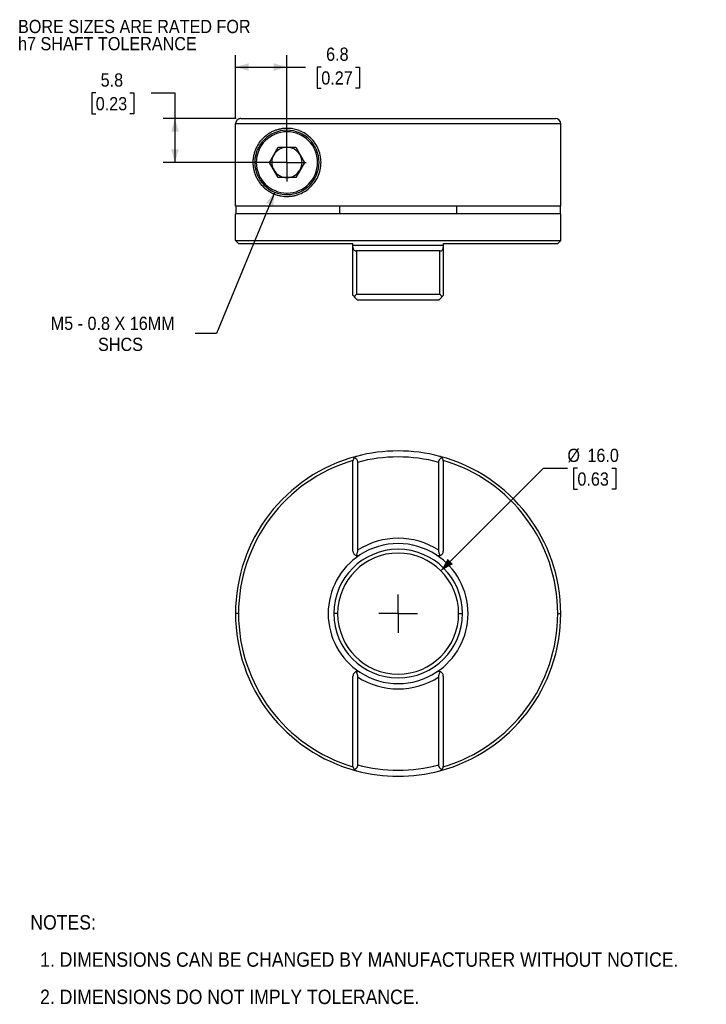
# Model space of a CAD drawing. Header units: millimetres. Extents: x 3 to 216, y 0 to 136.
# Tile 1 of 2: x 3 to 94, y 6 to 136. Entities that reach past the tile are written whole.
import ezdxf

# ---------------------------------------------------------------- set-up
doc = ezdxf.new("R2010")
doc.units = ezdxf.units.MM
doc.header["$LTSCALE"] = 0.5
doc.linetypes.add('SLD-Center', pattern=[19.05, 15.24, -1.27, 1.27, -1.27])
doc.linetypes.add('SLD-Solid', pattern=[0])
doc.layers.add('CENTER', color=40, linetype='SLD-Center')
doc.layers.add('DIMENSIONS', color=140, linetype='SLD-Solid', lineweight=25)
doc.layers.add('TEXT', color=140, linetype='SLD-Solid', lineweight=25)
doc.styles.add('SLDTEXTSTYLE0', font='GOTHIC.TTF', dxfattribs={"width": 0.913})
doc.dimstyles.new('SLDDIMSTYLE0', dxfattribs={"dimtxt": 1.75, "dimasz": 1.75, "dimexe": 0, "dimexo": 0.0625, "dimgap": 0.4375, "dimtad": 0, "dimtih": 1, "dimtoh": 1, "dimdec": 1, "dimrnd": 1e-09, "dimzin": 4, "dimdsep": 46, "dimtxsty": 'SLDTEXTSTYLE0', "dimsah": 1, "dimcen": 0, "dimadec": 0, "dimazin": 1, "dimtfac": 1, "dimtdec": 1, "dimtofl": 0, "dimtmove": 0, "dimatfit": 3, "dimfxl": 0, "dimfrac": 2, "dimtolj": 1, "dimtzin": 12, "dimarcsym": 0})
doc.dimstyles.new('SLDDIMSTYLE2', dxfattribs={"dimtxt": 1.75, "dimasz": 1.75, "dimexe": 0, "dimexo": 0.0625, "dimgap": 0.4375, "dimtad": 0, "dimtih": 1, "dimtoh": 1, "dimdec": 1, "dimrnd": 1e-09, "dimzin": 12, "dimdsep": 46, "dimtxsty": 'SLDTEXTSTYLE0', "dimsah": 1, "dimcen": 0.09, "dimadec": 0, "dimazin": 3, "dimtfac": 1, "dimtdec": 1, "dimtofl": 0, "dimtmove": 0, "dimatfit": 3, "dimfxl": 0, "dimfrac": 2, "dimtolj": 1, "dimtzin": 12, "dimarcsym": 0})
doc.dimstyles.new('SLDDIMSTYLE3', dxfattribs={"dimtxt": 1.75, "dimasz": 1.75, "dimexe": 0, "dimexo": 0.0625, "dimgap": 0.4375, "dimtad": 0, "dimtih": 1, "dimtoh": 1, "dimdec": 1, "dimrnd": 1e-09, "dimzin": 12, "dimdsep": 46, "dimtxsty": 'SLDTEXTSTYLE0', "dimsah": 1, "dimcen": 0, "dimadec": 0, "dimazin": 3, "dimtfac": 1, "dimtdec": 1, "dimtofl": 0, "dimtmove": 0, "dimatfit": 3, "dimfxl": 0, "dimfrac": 2, "dimtolj": 1, "dimtzin": 12, "dimarcsym": 0})

# ---------------------------------------------------------------- blocks, each defined once
blk = doc.blocks.new('SW_NOTE_0_2')
at = {"layer": 'TEXT', "color": 0, "char_height": 1.75, "attachment_point": 1, "style": 'SLDTEXTSTYLE0'}
for s, insert in [('BORE SIZES ARE RATED FOR ', (0, 2.24)), ('h7 SHAFT TOLERANCE', (0, -0.03))]:
    blk.add_mtext(s, dxfattribs=dict(at, insert=insert))
blk = doc.blocks.new('SW_NOTE_0_3')
at = {"layer": 'TEXT', "color": 0, "char_height": 1.75, "attachment_point": 1, "style": 'SLDTEXTSTYLE0'}
for s, insert in [('BORE SIZES ARE RATED FOR ', (0, 2.24)), ('h7 SHAFT TOLERANCE', (0, -0.03))]:
    blk.add_mtext(s, dxfattribs=dict(at, insert=insert))
blk = doc.blocks.new('SW_NOTE_0_4')
at = {"layer": 'TEXT', "color": 0, "char_height": 1.905, "attachment_point": 1, "style": 'SLDTEXTSTYLE0'}
for s, insert in [('NOTES:', (0, 2.43)), ('  1. DIMENSIONS CAN BE CHANGED BY MANUFACTURER WITHOUT NOTICE.', (0, -2.49)), ('  2. DIMENSIONS DO NOT IMPLY TOLERANCE.', (0, -7.42))]:
    blk.add_mtext(s, dxfattribs=dict(at, insert=insert))
blk = doc.blocks.new('_D')
at = {"layer": 'DIMENSIONS'}
for p, q in [((58.91, 63.17), (72.46, 76.71)), ((72.46, 76.71), (75.63, 76.71)), ((76.95, 76.71), (76.42, 76.71)), ((76.42, 76.71), (76.42, 73.94)), ((81.48, 76.71), (82.01, 76.71)), ((82.01, 76.71), (82.01, 73.94)), ((76.42, 73.94), (76.95, 73.94)), ((82.01, 73.94), (81.48, 73.94))]:
    blk.add_line(p, q, dxfattribs=at)
blk.add_solid([(58.91, 63.17), (60.5, 64.05), (59.8, 64.76)], dxfattribs=at)
at = {"layer": 'DIMENSIONS', "char_height": 1.75, "attachment_point": 1, "style": 'SLDTEXTSTYLE0'}
for s, insert in [('%%c', (75.63, 79.3)), ('16.0', (78.27, 79.3)), ('0.63', (76.95, 76.17))]:
    blk.add_mtext(s, dxfattribs=dict(at, insert=insert))
blk = doc.blocks.new('SW_CENTERMARKSYMBOL_0')
at = {"layer": 'CENTER', "color": 0}
for q in [(0, 2.54), (-2.54, 0), (0, -2.54), (2.54, 0)]:
    blk.add_line((0, 0), q, dxfattribs=at)
blk = doc.blocks.new('_D_4')
at = {"layer": 'DIMENSIONS'}
for p, q in [((36.93, 113.21), (29.22, 94.51)), ((29.22, 94.51), (26.44, 94.51))]:
    blk.add_line(p, q, dxfattribs=at)
blk.add_solid([(36.93, 113.21), (35.8, 111.78), (36.73, 111.4)], dxfattribs=at)
at = {"layer": 'DIMENSIONS', "char_height": 1.75, "attachment_point": 1, "style": 'SLDTEXTSTYLE0'}
for s, insert in [('M5 - 0.8 X 16MM', (7.32, 96.75)), ('SHCS', (13.58, 93.97))]:
    blk.add_mtext(s, dxfattribs=dict(at, insert=insert))
blk = doc.blocks.new('_D_5')
at = {"layer": 'DIMENSIONS'}
for p, q in [((13.27, 126.32), (12.74, 126.32)), ((12.74, 126.32), (12.74, 123.54)), ((17.8, 126.32), (18.33, 126.32)), ((18.33, 126.32), (18.33, 123.54)), ((20.58, 126.33), (23.75, 126.33)), ((23.75, 126.33), (23.75, 122.94)), ((12.74, 123.54), (13.27, 123.54)), ((18.33, 123.54), (17.8, 123.54)), ((31.83, 122.94), (22.17, 122.94)), ((23.75, 122.94), (23.75, 117.14)), ((37.92, 117.14), (22.17, 117.14))]:
    blk.add_line(p, q, dxfattribs=at)
for points in [[(23.75, 122.94), (23.25, 121.19), (24.25, 121.19)], [(23.75, 117.14), (24.25, 118.89), (23.25, 118.89)]]:
    blk.add_solid(points, dxfattribs=at)
at = {"layer": 'DIMENSIONS', "char_height": 1.75, "attachment_point": 1, "style": 'SLDTEXTSTYLE0'}
for s, insert in [('5.8', (13.92, 128.91)), ('0.23', (13.27, 125.78))]:
    blk.add_mtext(s, dxfattribs=dict(at, insert=insert))
blk = doc.blocks.new('_D_6')
at = {"layer": 'DIMENSIONS'}
for p, q in [((31.76, 122.88), (31.76, 131.33)), ((38.55, 117.78), (38.55, 131.33)), ((31.76, 129.74), (38.55, 129.74)), ((38.55, 129.74), (41.02, 129.74)), ((43.09, 129.73), (42.55, 129.73)), ((42.55, 129.73), (42.55, 126.95)), ((47.61, 129.73), (48.14, 129.73)), ((48.14, 129.73), (48.14, 126.95)), ((42.55, 126.95), (43.09, 126.95)), ((48.14, 126.95), (47.61, 126.95))]:
    blk.add_line(p, q, dxfattribs=at)
for points in [[(31.76, 129.74), (33.51, 129.24), (33.51, 130.24)], [(38.55, 129.74), (36.8, 130.24), (36.8, 129.24)]]:
    blk.add_solid(points, dxfattribs=at)
at = {"layer": 'DIMENSIONS', "char_height": 1.75, "attachment_point": 1, "style": 'SLDTEXTSTYLE0'}
for s, insert in [('6.8', (43.73, 132.32)), ('0.27', (43.09, 129.18))]:
    blk.add_mtext(s, dxfattribs=dict(at, insert=insert))
blk = doc.blocks.new('SW_CENTERMARKSYMBOL_1')
at = {"layer": 'CENTER', "color": 0}
for q in [(0, 2.54), (-2.54, 0), (0, -2.54), (2.54, 0)]:
    blk.add_line((0, 0), q, dxfattribs=at)

msp = doc.modelspace()

# ---------------------------------------------------------------- linework, layer by layer
for p, q in [((32.46, 122.94), (74.05, 122.94)), ((74.75, 122.24), (31.76, 122.24)), ((31.76, 111.34), (31.76, 122.24)), ((38.55, 121.19), (38.55, 121.39)), ((74.75, 111.34), (74.75, 122.24)), ((36.25, 117.14), (37.4, 119.14)), ((37.4, 119.14), (39.71, 119.14)), ((38.55, 117.14), (38.55, 119.14)), ((39.71, 119.14), (40.86, 117.14)), ((37.4, 115.14), (36.25, 117.14)), ((38.55, 117.14), (38.55, 115.14)), ((40.86, 117.14), (39.71, 115.14)), ((39.71, 115.14), (37.4, 115.14)), ((38.55, 113.09), (38.55, 112.89)), ((74.75, 111.34), (31.76, 111.34)), ((31.84, 110.34), (31.84, 111.34)), ((45.48, 111.34), (45.48, 110.34)), ((61.03, 110.34), (61.03, 111.34)), ((74.67, 111.34), (74.67, 110.34)), ((74.75, 110.34), (31.75, 110.34)), ((31.75, 106.84), (31.75, 110.34)), ((74.75, 106.84), (74.75, 110.34)), ((31.75, 106.84), (74.75, 106.84)), ((32.15, 106.44), (31.75, 106.84)), ((74.35, 106.44), (74.75, 106.84)), ((32.15, 106.44), (47.28, 106.44)), ((59.22, 106.14), (47.28, 106.14)), ((47.28, 99.54), (47.28, 105.88)), ((58.78, 105.44), (47.73, 105.44)), ((47.73, 105.44), (47.73, 99.74)), ((58.78, 99.74), (58.78, 105.44)), ((59.22, 106.44), (74.35, 106.44)), ((59.22, 105.88), (59.22, 99.54)), ((47.73, 99.74), (58.78, 99.74)), ((58.62, 98.94), (47.88, 98.94)), ((47.28, 65.77), (47.28, 77.71)), ((47.88, 77.5), (47.88, 65.89)), ((58.62, 65.89), (58.62, 77.5)), ((59.22, 77.71), (59.22, 65.77)), ((34.3, 67.71), (34.3, 67.67)), ((34.33, 67.71), (34.3, 67.71)), ((32.15, 57.51), (31.75, 57.51)), ((45.25, 57.51), (44.75, 57.51)), ((61.25, 57.51), (61.75, 57.51)), ((74.35, 57.51), (74.75, 57.51)), ((47.28, 37.31), (47.28, 49.26)), ((47.88, 49.14), (47.88, 37.52)), ((58.62, 37.52), (58.62, 49.14)), ((59.22, 49.26), (59.22, 37.31))]:
    msp.add_line(p, q)
for centre, radius, start, end in [((74.05, 122.24), 0.7, 0, 90), ((38.55, 117.14), 4.25, 90, 270), ((38.55, 117.14), 4.05, 90, 270), ((38.55, 117.14), 4.25, 270, 90), ((38.55, 117.14), 4.05, 270, 90), ((38.55, 117.14), 2, 90, 150), ((38.55, 117.14), 2, 30, 90), ((38.55, 117.14), 2, 150, 210), ((38.55, 117.14), 2, 330, 30), ((38.55, 117.14), 2, 210, 270), ((38.55, 117.14), 2, 270, 330), ((53.25, 57.51), 21.5, 104.8884, 180), ((53.25, 57.51), 21.5, 75.1116, 104.8884), ((53.25, 57.51), 20.7, 74.9643, 105.0357), ((53.25, 57.51), 21.5, 0, 75.1116), ((53.25, 57.51), 21.1, 106.4357, 180), ((53.25, 57.51), 21.1, 0, 73.5643), ((34.5, 67.71), 0.2, 112.1591, 180), ((53.25, 57.51), 9.95, 57.3369, 122.6631), ((53.25, 57.51), 9.25, 56.9632, 123.0368), ((53.25, 57.51), 9.25, 123.0368, 180), ((53.25, 57.51), 8.5, 0, 180), ((53.25, 57.51), 8, 0, 180), ((53.25, 57.51), 9.25, 0, 56.9632), ((53.25, 57.51), 21.5, 180, 255.1116), ((53.25, 57.51), 21.1, 180, 253.5643), ((53.25, 57.51), 9.25, 180, 236.9632), ((53.25, 57.51), 8.5, 180, 0), ((53.25, 57.51), 8, 180, 0), ((53.25, 57.51), 9.25, 303.0368, 0), ((53.25, 57.51), 21.5, 284.8884, 0), ((53.25, 57.51), 21.1, 286.4357, 0), ((53.25, 57.51), 9.25, 236.9632, 303.0368), ((53.25, 57.51), 9.95, 237.3369, 302.6631), ((53.25, 57.51), 21.5, 255.1116, 284.8884), ((53.25, 57.51), 20.7, 254.9643, 285.0357)]:
    msp.add_arc(centre, radius, start, end)
for points, knots in [([(32.46, 122.94), (32.44, 122.94), (32.38, 122.94), (32.3, 122.92), (32.22, 122.9), (32.15, 122.87), (32.09, 122.83), (32.03, 122.79), (31.97, 122.74), (31.92, 122.69), (31.88, 122.64), (31.85, 122.58), (31.82, 122.52), (31.8, 122.46), (31.78, 122.41), (31.77, 122.35), (31.76, 122.29), (31.76, 122.26), (31.76, 122.24)], [0, 0, 0, 0, 0.076083, 0.150355, 0.222816, 0.293465, 0.362304, 0.429332, 0.494548, 0.557953, 0.619547, 0.67933, 0.737302, 0.793462, 0.847813, 0.900352, 0.951081, 1, 1, 1, 1]), ([(38.55, 121.64), (38.49, 121.64), (38.37, 121.64), (38.18, 121.63), (37.98, 121.61), (37.78, 121.57), (37.57, 121.53), (37.37, 121.48), (37.15, 121.42), (36.91, 121.33), (36.59, 121.2), (36.22, 121), (35.88, 120.76), (35.47, 120.43), (35.01, 119.96), (34.61, 119.34), (34.35, 118.76), (34.19, 118.27), (34.08, 117.73), (34.04, 117.14), (34.08, 116.55), (34.19, 116.02), (34.35, 115.52), (34.61, 114.94), (35.01, 114.32), (35.47, 113.85), (35.88, 113.52), (36.22, 113.28), (36.59, 113.08), (36.97, 112.92), (37.35, 112.8), (37.77, 112.7), (38.17, 112.65), (38.43, 112.64), (38.55, 112.64)], [0, 0, 0, 0, 0.0134503, 0.0275057, 0.042168, 0.0574387, 0.0733192, 0.0898106, 0.1069142, 0.1246308, 0.1510127, 0.1872476, 0.2239565, 0.249455, 0.3118271, 0.374576, 0.4079114, 0.4371239, 0.4698153, 0.5000238, 0.5301429, 0.5627372, 0.5920162, 0.6254498, 0.6880625, 0.7502617, 0.7759, 0.8128565, 0.8488683, 0.8751188, 0.9100189, 0.9424593, 0.9724491, 1, 1, 1, 1]), ([(38.55, 112.64), (38.62, 112.64), (38.75, 112.64), (38.94, 112.66), (39.13, 112.68), (39.32, 112.7), (39.51, 112.74), (39.69, 112.78), (39.87, 112.84), (40.25, 112.96), (40.81, 113.22), (41.53, 113.73), (42.16, 114.4), (42.66, 115.22), (42.98, 116.15), (43.09, 117.14), (42.98, 118.12), (42.67, 119.05), (42.17, 119.88), (41.53, 120.55), (40.81, 121.07), (40.19, 121.35), (39.68, 121.5), (39.32, 121.58), (38.94, 121.63), (38.68, 121.64), (38.55, 121.64)], [0, 0, 0, 0, 0.01668, 0.033049, 0.049112, 0.06487, 0.080328, 0.095488, 0.110356, 0.124934, 0.189, 0.249834, 0.313924, 0.376375, 0.438001, 0.499652, 0.561447, 0.623215, 0.685809, 0.750052, 0.811101, 0.875417, 0.904781, 0.935314, 0.967045, 1, 1, 1, 1]), ([(47.28, 105.88), (47.29, 105.86), (47.29, 105.82), (47.29, 105.77), (47.32, 105.69), (47.36, 105.6), (47.45, 105.53), (47.53, 105.48), (47.62, 105.45), (47.69, 105.44), (47.73, 105.44)], [0, 0, 0, 0, 0.084663, 0.167675, 0.24948, 0.498871, 0.627518, 0.749022, 0.876493, 1, 1, 1, 1]), ([(58.78, 105.44), (58.8, 105.44), (58.83, 105.44), (58.89, 105.45), (58.94, 105.46), (59, 105.49), (59.06, 105.52), (59.15, 105.6), (59.2, 105.7), (59.22, 105.8), (59.22, 105.85), (59.22, 105.88)], [0, 0, 0, 0, 0.061694, 0.123388, 0.186084, 0.250736, 0.372164, 0.500838, 0.750065, 0.873387, 1, 1, 1, 1]), ([(47.45, 99.38), (47.4, 99.43), (47.36, 99.47), (47.3, 99.53), (47.28, 99.54), (47.28, 99.54)], [0, 0, 0, 0, 0.5, 0.5, 1, 1, 1, 1]), ([(47.73, 99.74), (47.71, 99.71), (47.67, 99.66), (47.61, 99.59), (47.56, 99.53), (47.51, 99.47), (47.48, 99.42), (47.46, 99.39), (47.45, 99.38)], [0, 0, 0, 0, 0.216264, 0.412677, 0.589236, 0.745954, 0.88286, 1, 1, 1, 1]), ([(47.45, 99.38), (47.47, 99.35), (47.52, 99.3), (47.59, 99.24), (47.65, 99.17), (47.7, 99.12), (47.77, 99.06), (47.83, 99), (47.88, 98.95), (47.88, 98.94), (47.88, 98.94)], [0, 0, 0, 0, 0.112705, 0.218628, 0.318154, 0.41174, 0.49993, 0.67072, 0.8351, 1, 1, 1, 1]), ([(58.62, 98.94), (58.63, 98.94), (58.63, 98.94), (58.64, 98.95), (58.66, 98.97), (58.68, 99), (58.72, 99.03), (58.77, 99.08), (58.84, 99.16), (58.94, 99.26), (59.02, 99.34), (59.06, 99.38)], [0, 0, 0, 0, 0.083011, 0.16505, 0.246962, 0.329616, 0.413875, 0.50057, 0.650302, 0.816067, 1, 1, 1, 1]), ([(59.06, 99.38), (59.05, 99.39), (59.02, 99.43), (58.98, 99.49), (58.93, 99.56), (58.86, 99.64), (58.81, 99.7), (58.78, 99.74)], [0, 0, 0, 0, 0.151729, 0.318137, 0.499281, 0.707182, 1, 1, 1, 1]), ([(59.22, 99.54), (59.22, 99.54), (59.21, 99.53), (59.15, 99.47), (59.11, 99.43), (59.06, 99.38)], [0, 0, 0, 0, 0.5, 0.5, 1, 1, 1, 1]), ([(47.45, 78.12), (47.4, 78.07), (47.36, 78), (47.3, 77.86), (47.28, 77.79), (47.28, 77.71)], [0, 0, 0, 0, 0.5, 0.5, 1, 1, 1, 1]), ([(47.73, 78.29), (47.71, 78.28), (47.67, 78.27), (47.61, 78.24), (47.56, 78.21), (47.51, 78.18), (47.48, 78.15), (47.46, 78.13), (47.45, 78.12)], [0, 0, 0, 0, 0.216264, 0.412677, 0.589236, 0.745954, 0.88286, 1, 1, 1, 1]), ([(47.45, 78.12), (47.47, 78.12), (47.52, 78.1), (47.59, 78.07), (47.65, 78.03), (47.7, 77.98), (47.77, 77.91), (47.83, 77.81), (47.88, 77.66), (47.88, 77.56), (47.88, 77.5)], [0, 0, 0, 0, 0.112705, 0.218628, 0.318154, 0.41174, 0.49993, 0.67072, 0.8351, 1, 1, 1, 1]), ([(58.62, 77.5), (58.63, 77.53), (58.63, 77.58), (58.64, 77.66), (58.66, 77.73), (58.68, 77.8), (58.72, 77.87), (58.77, 77.94), (58.84, 78.02), (58.94, 78.09), (59.02, 78.11), (59.06, 78.12)], [0, 0, 0, 0, 0.083011, 0.16505, 0.246962, 0.329616, 0.413875, 0.50057, 0.650302, 0.816067, 1, 1, 1, 1]), ([(59.06, 78.12), (59.05, 78.14), (59.02, 78.16), (58.98, 78.2), (58.93, 78.23), (58.86, 78.27), (58.81, 78.28), (58.78, 78.29)], [0, 0, 0, 0, 0.151729, 0.318137, 0.499281, 0.707182, 1, 1, 1, 1]), ([(59.22, 77.71), (59.22, 77.79), (59.21, 77.86), (59.15, 78), (59.11, 78.07), (59.06, 78.12)], [0, 0, 0, 0, 0.5, 0.5, 1, 1, 1, 1]), ([(47.28, 65.77), (47.28, 65.71), (47.29, 65.65), (47.33, 65.53), (47.36, 65.47), (47.48, 65.31), (47.59, 65.23), (47.7, 65.2)], [0, 0, 0, 0, 0.25, 0.25, 0.5, 0.5, 1, 1, 1, 1]), ([(47.88, 65.89), (47.88, 65.86), (47.88, 65.8), (47.87, 65.71), (47.85, 65.62), (47.82, 65.5), (47.78, 65.36), (47.73, 65.25), (47.7, 65.2)], [0, 0, 0, 0, 0.112194, 0.232775, 0.362213, 0.50085, 0.733852, 1, 1, 1, 1]), ([(47.7, 65.2), (47.72, 65.19), (47.77, 65.18), (47.84, 65.17), (47.91, 65.17), (47.99, 65.18), (48.1, 65.2), (48.17, 65.24), (48.21, 65.27)], [0, 0, 0, 0, 0.1104299, 0.2306603, 0.3609247, 0.501406, 0.7075485, 1, 1, 1, 1]), ([(58.3, 65.27), (58.32, 65.25), (58.36, 65.23), (58.42, 65.2), (58.48, 65.19), (58.55, 65.17), (58.62, 65.17), (58.72, 65.17), (58.78, 65.19), (58.81, 65.2)], [0, 0, 0, 0, 0.157102, 0.292599, 0.406511, 0.498827, 0.683761, 0.850655, 1, 1, 1, 1]), ([(58.81, 65.2), (58.79, 65.24), (58.75, 65.31), (58.71, 65.42), (58.68, 65.53), (58.65, 65.65), (58.63, 65.77), (58.63, 65.85), (58.62, 65.89)], [0, 0, 0, 0, 0.181299, 0.347845, 0.499691, 0.682269, 0.848721, 1, 1, 1, 1]), ([(58.81, 65.2), (58.92, 65.23), (59.03, 65.31), (59.15, 65.47), (59.18, 65.53), (59.22, 65.65), (59.22, 65.71), (59.22, 65.77)], [0, 0, 0, 0, 0.5, 0.5, 0.75, 0.75, 1, 1, 1, 1]), ([(47.7, 49.83), (47.59, 49.79), (47.48, 49.72), (47.36, 49.56), (47.33, 49.5), (47.29, 49.38), (47.28, 49.31), (47.28, 49.26)], [0, 0, 0, 0, 0.5, 0.5, 0.75, 0.75, 1, 1, 1, 1]), ([(48.21, 49.76), (48.19, 49.77), (48.15, 49.8), (48.09, 49.82), (48.03, 49.84), (47.96, 49.85), (47.89, 49.86), (47.79, 49.85), (47.73, 49.84), (47.7, 49.83)], [0, 0, 0, 0, 0.1571016, 0.2925995, 0.406511, 0.4988275, 0.6837606, 0.8506548, 1, 1, 1, 1]), ([(47.7, 49.83), (47.72, 49.79), (47.75, 49.72), (47.8, 49.61), (47.83, 49.49), (47.86, 49.38), (47.88, 49.25), (47.88, 49.17), (47.88, 49.14)], [0, 0, 0, 0, 0.181299, 0.347845, 0.499691, 0.682269, 0.848721, 1, 1, 1, 1]), ([(58.81, 49.83), (58.78, 49.83), (58.74, 49.85), (58.67, 49.85), (58.6, 49.86), (58.52, 49.85), (58.41, 49.82), (58.34, 49.78), (58.3, 49.76)], [0, 0, 0, 0, 0.11043, 0.23066, 0.360925, 0.501406, 0.707548, 1, 1, 1, 1]), ([(58.62, 49.14), (58.63, 49.16), (58.63, 49.22), (58.64, 49.31), (58.66, 49.41), (58.69, 49.52), (58.73, 49.67), (58.78, 49.77), (58.81, 49.83)], [0, 0, 0, 0, 0.112194, 0.232775, 0.362213, 0.50085, 0.733852, 1, 1, 1, 1]), ([(59.22, 49.26), (59.22, 49.31), (59.22, 49.38), (59.18, 49.5), (59.15, 49.56), (59.03, 49.72), (58.92, 49.79), (58.81, 49.83)], [0, 0, 0, 0, 0.25, 0.25, 0.5, 0.5, 1, 1, 1, 1]), ([(47.28, 37.31), (47.28, 37.24), (47.3, 37.16), (47.36, 37.02), (47.4, 36.96), (47.45, 36.9)], [0, 0, 0, 0, 0.5, 0.5, 1, 1, 1, 1]), ([(47.88, 37.52), (47.88, 37.5), (47.88, 37.44), (47.87, 37.37), (47.85, 37.29), (47.83, 37.22), (47.79, 37.16), (47.74, 37.08), (47.67, 37.01), (47.57, 36.94), (47.49, 36.92), (47.45, 36.9)], [0, 0, 0, 0, 0.083011, 0.16505, 0.246962, 0.329616, 0.413875, 0.50057, 0.650302, 0.816067, 1, 1, 1, 1]), ([(47.45, 36.9), (47.46, 36.89), (47.49, 36.86), (47.53, 36.83), (47.58, 36.8), (47.65, 36.76), (47.7, 36.74), (47.73, 36.73)], [0, 0, 0, 0, 0.151729, 0.318137, 0.499281, 0.707182, 1, 1, 1, 1]), ([(59.06, 36.9), (59.04, 36.91), (58.99, 36.92), (58.92, 36.96), (58.86, 37), (58.81, 37.04), (58.74, 37.11), (58.68, 37.22), (58.63, 37.36), (58.63, 37.47), (58.62, 37.52)], [0, 0, 0, 0, 0.112705, 0.218628, 0.318154, 0.41174, 0.49993, 0.67072, 0.8351, 1, 1, 1, 1]), ([(58.78, 36.73), (58.8, 36.74), (58.84, 36.75), (58.9, 36.78), (58.95, 36.81), (59, 36.84), (59.03, 36.87), (59.05, 36.89), (59.06, 36.9)], [0, 0, 0, 0, 0.216264, 0.412677, 0.589236, 0.745954, 0.88286, 1, 1, 1, 1]), ([(59.06, 36.9), (59.11, 36.96), (59.15, 37.02), (59.21, 37.16), (59.22, 37.24), (59.22, 37.31)], [0, 0, 0, 0, 0.5, 0.5, 1, 1, 1, 1])]:
    msp.add_open_spline(points, degree=3, knots=knots)
for points in [[(47.28, 106.14), (47.28, 106.24), (47.28, 106.34), (47.28, 106.44)], [(47.28, 105.88), (47.28, 105.97), (47.28, 106.05), (47.28, 106.14)], [(59.22, 106.44), (59.22, 106.34), (59.22, 106.24), (59.22, 106.14)], [(59.22, 106.14), (59.22, 106.05), (59.22, 105.97), (59.22, 105.88)]]:
    msp.add_open_spline(points, degree=3)

# ---------------------------------------------------------------- block references
at = {"layer": 'CENTER'}
for name, p in [('SW_CENTERMARKSYMBOL_1', (38.55, 117.14)), ('SW_CENTERMARKSYMBOL_0', (53.25, 57.51))]:
    msp.add_blockref(name, p, dxfattribs=at)
at = {"layer": 'TEXT'}
for name, p in [('SW_NOTE_0_2', (3, 133.74)), ('SW_NOTE_0_3', (3, 133.74)), ('SW_NOTE_0_4', (4.63, 15.23))]:
    msp.add_blockref(name, p, dxfattribs=at)

# ---------------------------------------------------------------- dimensions: what is measured, and where the dimension line sits
at = {"layer": 'DIMENSIONS'}
dim = msp.add_linear_dim(base=(38.55, 129.74), p1=(31.76, 122.24), p2=(38.55, 117.14), dimstyle='SLDDIMSTYLE2', dxfattribs=at)
dim.commit()
dim.dimension.update_dxf_attribs({"geometry": '_D_6', "text_midpoint": (45.35, 129.74), "dimtype": 160})
dim = msp.add_linear_dim(base=(23.75, 117.14), p1=(32.46, 122.94), p2=(38.55, 117.14), angle=90, dimstyle='SLDDIMSTYLE2', dxfattribs=at)
dim.commit()
dim.dimension.update_dxf_attribs({"geometry": '_D_5', "text_midpoint": (23.75, 126.33), "dimtype": 160})
dim = msp.add_radius_dim(center=(38.55, 117.14), mpoint=(36.93, 113.21), text='M5 - 0.8 X 16MM\\PSHCS', dimstyle='SLDDIMSTYLE3', override={"dimpost": '<>'}, dxfattribs=at)
dim.commit()
dim.dimension.update_dxf_attribs({"geometry": '_D_4', "text_midpoint": (16.48, 94.51), "dimtype": 164})
dim = msp.add_diameter_dim_2p(p1=(47.6, 51.86), p2=(58.91, 63.17), dimstyle='SLDDIMSTYLE0', dxfattribs=at)
dim.commit()
dim.dimension.update_dxf_attribs({"geometry": '_D', "text_midpoint": (79.21, 76.71), "dimtype": 163})

doc.saveas('drawing.dxf')
